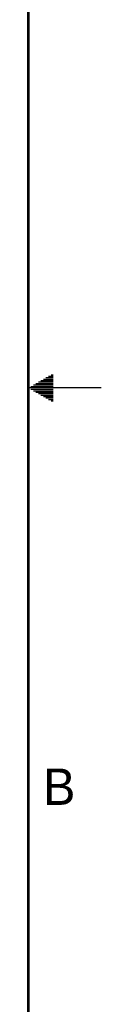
# Model space of a CAD drawing. Header units: inches. Extents: x 0 to 34, y 0 to 22.
# Tile 16 of 26: x 33.5 to 34, y 6.8 to 13.5. Entities that reach past the tile are written whole.
import ezdxf

# ---------------------------------------------------------------- set-up
doc = ezdxf.new("R2010")
doc.units = ezdxf.units.IN
doc.header["$LTSCALE"] = 1.87
doc.header["$MEASUREMENT"] = 0
doc.layers.get('0').update_dxf_attribs({"linetype": 'CONTINUOUS'})
doc.styles.add('TEXTSTYLE_2', font='txt')

msp = doc.modelspace()

# ---------------------------------------------------------------- linework, layer by layer
at = {"color": 2, "linetype": 'CONTINUOUS'}
for p, q in [((33.552, 11.03), (33.6697, 11.03)), ((33.5693, 11.04), (33.6697, 11.04)), ((33.5866, 11.05), (33.6697, 11.05)), ((33.6039, 11.06), (33.6697, 11.06)), ((33.6213, 11.07), (33.6697, 11.07)), ((33.6386, 11.08), (33.6697, 11.08)), ((33.6559, 11.09), (33.6697, 11.09)), ((34, 11), (33.5, 11)), ((33.5173, 11.01), (33.6697, 11.01)), ((33.5173, 10.99), (33.6697, 10.99)), ((33.5347, 11.02), (33.6697, 11.02)), ((33.5347, 10.98), (33.6697, 10.98)), ((33.552, 10.97), (33.6697, 10.97)), ((33.5693, 10.96), (33.6697, 10.96)), ((33.5866, 10.95), (33.6697, 10.95)), ((33.6039, 10.94), (33.6697, 10.94)), ((33.6213, 10.93), (33.6697, 10.93)), ((33.6386, 10.92), (33.6697, 10.92)), ((33.6559, 10.91), (33.6697, 10.91))]:
    msp.add_line(p, q, dxfattribs=at)
at = {"color": 7, "linetype": 'CONTINUOUS', "const_width": 0.02}
msp.add_lwpolyline([(33.5, 0.5), (33.5, 21.5)], dxfattribs=at)

# ---------------------------------------------------------------- texts
at = {"color": 2, "linetype": 'CONTINUOUS', "insert": (33.6006, 8.3845), "char_height": 0.25, "width": 0.25, "attachment_point": 1, "line_spacing_factor": 0.9, "style": 'TEXTSTYLE_2'}
msp.add_mtext('B', dxfattribs=at)

doc.saveas('drawing.dxf')
